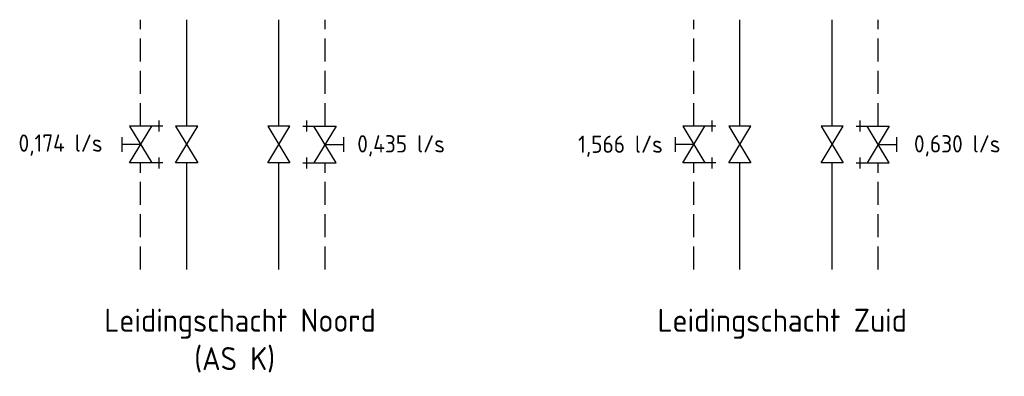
# Model space of a CAD drawing. Header units: millimetres. Extents: x -72382 to 12399, y -4586 to 50786.
# Tile 2 of 8: x -50109 to -39429, y -4586 to -718. Entities that reach past the tile are written whole.
import ezdxf

# ---------------------------------------------------------------- set-up
doc = ezdxf.new("R2010")
doc.units = ezdxf.units.MM
doc.header["$LTSCALE"] = 50
for name, pattern in [('2322105', [47, 40, -7]), ('2322106', [47, 5, -2, 5, -2, 5, -2, 5, -2, 5, -2, 5, -7]), ('2322107', [2000, 1000, 1000]), ('2322108', [7, 5, -2])]:
    doc.linetypes.add(name, pattern=pattern)
for name, color, linetype in [('WL5501--', 130, 'Continuous'), ('WL5502--', 130, 'Continuous'), ('WL561---', 10, 'Continuous'), ('WL561---_AANVOER', 10, 'Continuous'), ('WL561---_RETOUR', 10, 'Continuous'), ('WM570---_RETOUR', 2, 'Continuous')]:
    doc.layers.add(name, color=color, linetype=linetype)
doc.styles.add('BURO-018', font='ISO96.shx', dxfattribs={"height": 90})
doc.styles.add('BURO-025', font='ISO96.shx', dxfattribs={"height": 125})

# ---------------------------------------------------------------- blocks, each defined once
blk = doc.blocks.new('3048301')
at = {"color": 0, "linetype": 'Continuous'}
for p, q in [((-2.5, 1.5), (2.5, -1.5)), ((-2.5, -1.5), (-2.5, 1.5)), ((2.5, 1.5), (-2.5, -1.5)), ((2.5, -1.5), (2.5, 1.5))]:
    blk.add_line(p, q, dxfattribs=at)
at = {"color": 0, "linetype": 'Continuous', "style": 'BURO-018', "flags": 1}
blk.add_attdef('CV_MATCODE', (0, 0), '', height=1.8, dxfattribs=at)
blk = doc.blocks.new('3048301A')
at = {"color": 0, "linetype": 'Continuous'}
for p, q in [((-2.5, 1.5), (2.5, -1.5)), ((-2.5, -3), (-2.5, 1.5)), ((2.5, 1.5), (-2.5, -1.5)), ((-1, 2.5), (1, 2.5)), ((0, 0), (0, 2.5)), ((2.5, -3), (2.5, 1.5)), ((-3.25, -2.5), (-1.75, -2.5)), ((1.75, -2.5), (3.25, -2.5))]:
    blk.add_line(p, q, dxfattribs=at)
at = {"color": 0, "linetype": 'Continuous', "style": 'BURO-018', "flags": 1}
blk.add_attdef('CV_MATCODE', (0, 0), '', height=1.8, dxfattribs=at)

msp = doc.modelspace()

# ---------------------------------------------------------------- linework, layer by layer
at = {"layer": 'WL5501--', "linetype": '2322105'}
for p, q in [((-47297, -1872), (-47297, -718)), ((-41297, -1872), (-41297, -718)), ((-47297, -3427), (-47297, -2272)), ((-41297, -3427), (-41297, -2272))]:
    msp.add_line(p, q, dxfattribs=at)
at = {"layer": 'WL5502--', "linetype": '2322106'}
for p, q in [((-46797, -1872), (-46797, -718)), ((-40797, -1872), (-40797, -718)), ((-46797, -3427), (-46797, -2272)), ((-40797, -3427), (-40797, -2272))]:
    msp.add_line(p, q, dxfattribs=at)
at = {"layer": 'WL561---_AANVOER', "linetype": '2322107'}
for p, q in [((-48297, -1872), (-48297, -718)), ((-42297, -1872), (-42297, -718)), ((-48297, -3427), (-48297, -2272)), ((-42297, -3427), (-42297, -2272))]:
    msp.add_line(p, q, dxfattribs=at)
at = {"layer": 'WL561---_RETOUR', "linetype": '2322108'}
for p, q in [((-48797, -1872), (-48797, -718)), ((-42797, -1872), (-42797, -718)), ((-48797, -3427), (-48797, -2272)), ((-42797, -3427), (-42797, -2272))]:
    msp.add_line(p, q, dxfattribs=at)

# ---------------------------------------------------------------- block references
at = {"layer": 'WL561---', "color": 2, "linetype": '2322106', "xscale": 80, "yscale": 80, "zscale": 80}
for name, p, rotation in [('3048301A', (-48797, -2072), 89.99999999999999), ('3048301A', (-46797, -2072), 270), ('3048301A', (-42797, -2072), 89.99999999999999), ('3048301A', (-40797, -2072), 270), ('3048301', (-48297, -2072), 90), ('3048301', (-47297, -2072), 90), ('3048301', (-42297, -2072), 90), ('3048301', (-41297, -2072), 90)]:
    msp.add_blockref(name, p, dxfattribs=dict(at, rotation=rotation))

# ---------------------------------------------------------------- texts
at = {"layer": 'WM570---_RETOUR', "style": 'BURO-025'}
for s, height, p in [('0,174 l/s', 187.5, (-50121, -2150)), ('0,435 l/s', 187.5, (-46447, -2158)), ('1,566 l/s', 187.5, (-44052, -2162)), ('0,630 l/s', 187.5, (-40409, -2158)), ('Leidingschacht Noord', 250, (-49190, -4103)), ('Leidingschacht Zuid', 250, (-43190, -4103)), ('(AS K)', 250, (-48215, -4519))]:
    msp.add_text(s, height=height, dxfattribs=at).set_placement(p)

doc.saveas('drawing.dxf')
